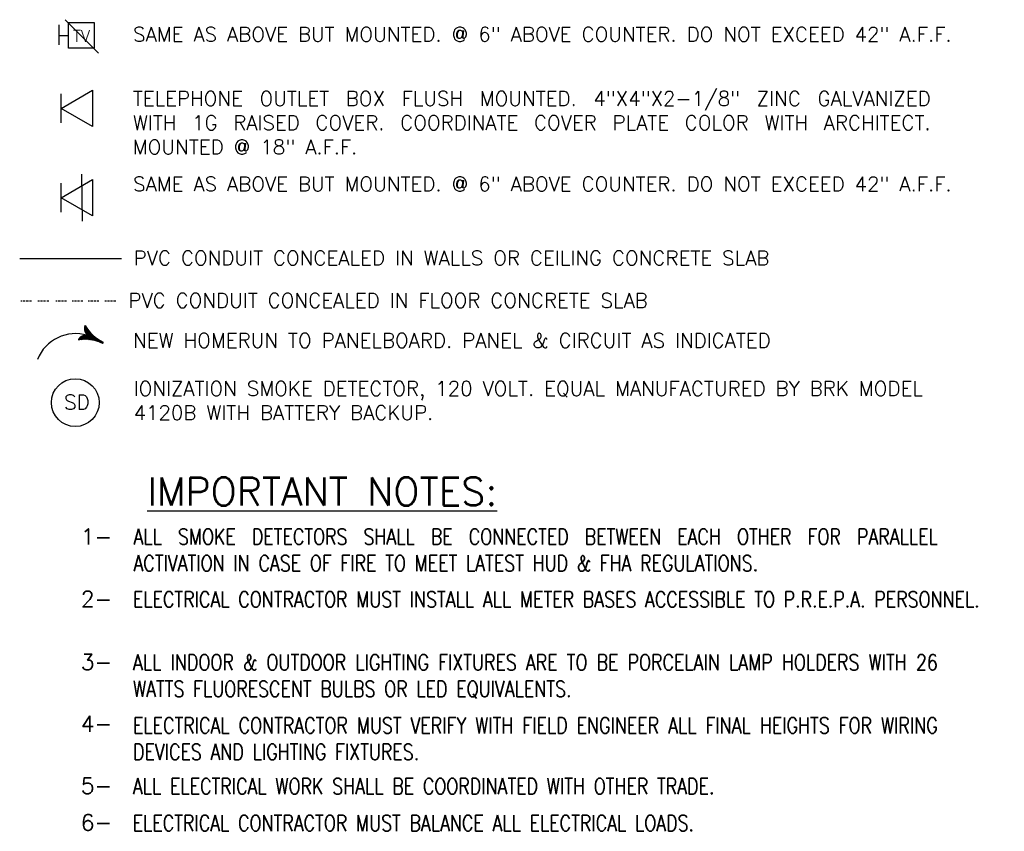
# Model space of a CAD drawing. Header units: inches. Extents: x 23373 to 33923, y 1540 to 5670.
# Tile 18 of 106: x 23842 to 24080, y 3498 to 3694. Entities that reach past the tile are written whole.
import ezdxf
from ezdxf.enums import TextEntityAlignment as Align

# ---------------------------------------------------------------- set-up
doc = ezdxf.new("R2010")
doc.units = ezdxf.units.IN
doc.header["$LTSCALE"] = 2
doc.header["$MEASUREMENT"] = 0
doc.linetypes.add('HIDDEN', pattern=[0.375, 0.25, -0.125])
doc.linetypes.add('HIDDEN2', pattern=[0.1875, 0.125, -0.0625])
for name, color, linetype in [('1ELECPOWER', 4, 'CONTINUOUS'), ('CTV-TEL', 6, 'CONTINUOUS'), ('E-NEW-LITECOND-04', 4, 'CONTINUOUS'), ('E-NEW-POWRRUN-03', 3, 'CONTINUOUS'), ('eeTelDist', 5, 'CONTINUOUS'), ('EL-ANNO-TEXT', 4, 'CONTINUOUS'), ('RECEP-DIST', 120, 'HIDDEN2')]:
    doc.layers.add(name, color=color, linetype=linetype)
doc.styles.add('140ANNO', font='simplex.shx', dxfattribs={"height": 0.14})
doc.styles.add('80ANNO', font='romans.shx', dxfattribs={"width": 0.8, "height": 0.08})
doc.styles.add('SIMPLEX', font='SIMPLEX')
doc.styles.get("Standard").update_dxf_attribs({"font": 'simplex.shx'})

# ---------------------------------------------------------------- blocks, each defined once
blk = doc.blocks.new('ELE-141')
at = {"layer": 'E-NEW-POWRRUN-03', "color": 1}
for p, q in [((-0.0383, 0.0473), (-0.0375, 0.0482)), ((-0.0382, -0.0452), (0.0073, 0.0003)), ((-0.0381, 0.0449), (-0.0359, 0.0471)), ((-0.0381, -0.0479), (0.0263, 0.0165)), ((-0.0377, 0.0425), (-0.0342, 0.046)), ((-0.0372, 0.0403), (-0.0326, 0.0449)), ((-0.0367, 0.0381), (-0.0309, 0.0438)), ((-0.036, 0.036), (-0.0293, 0.0428)), ((-0.0353, 0.034), (-0.0276, 0.0417)), ((-0.0346, 0.032), (-0.0259, 0.0407)), ((-0.0337, 0.0301), (-0.0242, 0.0396)), ((-0.0328, 0.0283), (-0.0225, 0.0386)), ((-0.0319, 0.0265), (-0.0208, 0.0376)), ((-0.0309, 0.0248), (-0.0191, 0.0366)), ((-0.0299, -0.0424), (0.0283, 0.0158)), ((-0.0298, 0.0231), (-0.0173, 0.0356)), ((-0.0287, 0.0215), (-0.0156, 0.0347)), ((-0.0275, 0.02), (-0.0138, 0.0337)), ((-0.0263, 0.0185), (-0.012, 0.0328)), ((-0.025, 0.017), (-0.0102, 0.0318)), ((-0.0237, 0.0156), (-0.0084, 0.0309)), ((-0.0229, -0.0381), (0.0304, 0.0152)), ((-0.0223, 0.0143), (-0.0066, 0.03)), ((-0.0209, 0.013), (-0.0048, 0.0291)), ((-0.0194, 0.0117), (-0.0029, 0.0282)), ((-0.0179, 0.0105), (-0.0011, 0.0273)), ((-0.0165, -0.0344), (0.0325, 0.0146)), ((-0.0163, 0.0094), (0.0008, 0.0265)), ((-0.0146, 0.0083), (0.0027, 0.0256)), ((-0.0129, 0.0073), (0.0046, 0.0248)), ((-0.0112, 0.0063), (0.0065, 0.024)), ((-0.0106, -0.0313), (0.0346, 0.0139)), ((-0.0094, 0.0054), (0.0084, 0.0232)), ((-0.0075, 0.0045), (0.0103, 0.0224)), ((-0.0056, 0.0037), (0.0123, 0.0216)), ((-0.0051, -0.0285), (0.0367, 0.0133)), ((-0.0036, 0.003), (0.0142, 0.0208)), ((-0.0015, 0.0024), (0.0162, 0.0201)), ((0.0001, -0.026), (0.0389, 0.0127)), ((0.0006, 0.0018), (0.0182, 0.0193)), ((0.0029, 0.0013), (0.0202, 0.0186)), ((0.005, -0.0238), (0.041, 0.0122)), ((0.0052, 0.0009), (0.0222, 0.0179)), ((0.0076, 0.0005), (0.0242, 0.0172)), ((0.0097, -0.0219), (0.0432, 0.0116)), ((0.0142, -0.0201), (0.0454, 0.0111)), ((0.0186, -0.0184), (0.0476, 0.0105)), ((0.0228, -0.0169), (0.0498, 0.01)), ((0.0269, -0.0155), (0.052, 0.0095)), ((0.0309, -0.0143), (0.0543, 0.0091)), ((0.0348, -0.0131), (0.0566, 0.0086)), ((0.0386, -0.012), (0.0588, 0.0082)), ((0.0423, -0.0111), (0.0612, 0.0078)), ((0.0459, -0.0102), (0.0635, 0.0074)), ((0.0495, -0.0093), (0.0658, 0.007)), ((0.053, -0.0086), (0.0682, 0.0066)), ((0.0564, -0.0079), (0.0706, 0.0063)), ((0.0598, -0.0073), (0.073, 0.006)), ((0.0631, -0.0067), (0.0754, 0.0057)), ((0.0663, -0.0062), (0.0779, 0.0054)), ((0.0695, -0.0057), (0.0804, 0.0052)), ((0.0726, -0.0053), (0.0829, 0.0049)), ((0.0757, -0.0049), (0.0854, 0.0047)), ((0.0788, -0.0046), (0.0879, 0.0046)), ((0.0818, -0.0043), (0.0905, 0.0044)), ((0.0848, -0.004), (0.0931, 0.0043)), ((0.0877, -0.0038), (0.0957, 0.0042)), ((0.0906, -0.0037), (0.0984, 0.0041)), ((0.0935, -0.0035), (0.1011, 0.0041)), ((0.0963, -0.0034), (0.1038, 0.004)), ((0.0991, -0.0033), (0.1056, 0.0032)), ((0.1019, -0.0033), (0.1067, 0.0015)), ((-0.0377, -0.0421), (0.0041, -0.0002)), ((-0.037, -0.0386), (0.0007, -0.0009)), ((-0.0359, -0.0348), (-0.0032, -0.002)), ((-0.0342, -0.0303), (-0.0076, -0.0037)), ((-0.0314, -0.0248), (-0.0131, -0.0065)), ((0.105, -0.0029), (0.1063, -0.0016))]:
    blk.add_line(p, q, dxfattribs=at)
at = {"layer": 'E-NEW-POWRRUN-03', "color": 3}
for centre, radius, start, end in [((0.0131, 0.0518), 0.0516, 183.31173, 265.22005), ((0.1041, 0.253), 0.249, 235.08586, 270.03532), ((0.0131, -0.051), 0.0516, 94.77995, 176.68827), ((0.103, 0.0004), 0.00386, 287.55094, 71.46688), ((0.1041, -0.2523), 0.249, 89.97914, 124.91414)]:
    blk.add_arc(centre, radius, start, end, dxfattribs=at)
blk = doc.blocks.new('TEL-OUT')
at = {"layer": 'eeTelDist', "linetype": 'ByBlock'}
for p, q in [((0, 0), (0.1574, 0.0909)), ((0.1574, 0.0909), (0.1574, -0.0909)), ((0.1574, -0.0909), (0, 0))]:
    blk.add_line(p, q, dxfattribs=at)
at = {"layer": 'eeTelDist'}
blk.add_line((0, -0.0725), (0, 0.0725), dxfattribs=at)

msp = doc.modelspace()

# ---------------------------------------------------------------- linework, layer by layer
at = {"layer": '1ELECPOWER', "color": 5}
msp.add_circle((23855.80682251, 3601.45024931), 5.76619192, dxfattribs=at)
at = {"layer": 'CTV-TEL', "color": 6, "linetype": 'ByBlock'}
for p, q in [((23854.16798607, 3686.8970655), (23854.16798607, 3693.0796746)), ((23854.16798607, 3693.0796746), (23860.35059516, 3693.0796746)), ((23860.35059516, 3693.0796746), (23860.35059516, 3686.8970655)), ((23851.93259749, 3689.95825928), (23854.16798607, 3689.95825928)), ((23860.35059516, 3686.8970655), (23854.16798607, 3686.8970655))]:
    msp.add_line(p, q, dxfattribs=at)
at = {"layer": 'E-NEW-LITECOND-04', "color": 5}
msp.add_arc((23855.88002651, 3608.17540081), 9.90888314, 73.3410019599, 158.0530558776, dxfattribs=at)
at = {"layer": 'RECEP-DIST', "color": 3, "linetype": 'Continuous'}
for p, q in [((23851.93259749, 3687.69483147), (23851.93259749, 3692.58015852)), ((23853.40585003, 3693.78974382), (23861.39262226, 3685.74805202)), ((23857.30759462, 3656.53327161), (23857.49087767, 3645.20085151))]:
    msp.add_line(p, q, dxfattribs=at)
at = {"layer": 'RECEP-DIST', "color": 5, "linetype": 'Continuous'}
msp.add_line((23866.91858846, 3636.09423704), (23842.40305373, 3636.09423704), dxfattribs=at)
at = {"layer": 'RECEP-DIST', "color": 5, "linetype": 'HIDDEN'}
for p, q in [((23845.24194793, 3625.89536448), (23842.64843565, 3625.89536448)), ((23849.40866436, 3625.89536448), (23846.81515209, 3625.89536448)), ((23853.70559259, 3625.89536448), (23851.11208032, 3625.89536448)), ((23857.61189032, 3625.89536448), (23855.01837804, 3625.89536448)), ((23861.51818804, 3625.89536448), (23858.92467577, 3625.89536448)), ((23865.55469512, 3625.89536448), (23862.96118285, 3625.89536448))]:
    msp.add_line(p, q, dxfattribs=at)

# ---------------------------------------------------------------- block references
at = {"layer": 'E-NEW-LITECOND-04', "xscale": 39.32201109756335, "yscale": 39.32201109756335, "zscale": 39.32201109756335, "rotation": 334.7669953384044}
msp.add_blockref('ELE-141', (23858.72065568, 3617.66838722), dxfattribs=at)
at = {"layer": 'eeTelDist', "xscale": 48, "yscale": 48, "zscale": 48}
for p in [(23852.42448096, 3672.41249671), (23852.42448096, 3650.86706156)]:
    msp.add_blockref('TEL-OUT', p, dxfattribs=at)

# ---------------------------------------------------------------- texts
at = {"layer": '1ELECPOWER', "color": 3}
msp.add_text('SD', height=3.5, dxfattribs=at).set_placement((23853.11896054, 3599.81174706))
at = {"layer": 'CTV-TEL', "color": 6, "linetype": 'ByBlock', "style": 'SIMPLEX'}
msp.add_text('TV', height=2.793766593, dxfattribs=at).set_placement((23857.28937763, 3688.45748198), align=Align.CENTER)
at = {"layer": 'EL-ANNO-TEXT'}
for s, p in [('PVC CONDUIT CONCEALED IN WALLS OR CEILING CONCRETE SLAB', (23869.88866713, 3634.56172955)), (' PVC CONDUIT CONCEALED IN FLOOR CONCRETE SLAB', (23866.21671496, 3624.33612873)), ('NEW HOMERUN TO PANELBOARD. PANEL & CIRCUIT AS INDICATED', (23869.75459192, 3614.68212958))]:
    msp.add_text(s, height=3.5, dxfattribs=at).set_placement(p)
at = {"layer": 'EL-ANNO-TEXT', "color": 5, "linetype": 'Continuous', "style": '140ANNO'}
msp.add_text('%%uIMPORTANT NOTES:', height=6.72, dxfattribs=at).set_placement((23873.16610131, 3576.6743972))
at = {"layer": 'EL-ANNO-TEXT', "style": '80ANNO'}
for s, p in [('1-', (23857.1479776, 3567.2007942)), ('2-', (23857.1479776, 3552.16537428)), ('3-', (23857.1479776, 3536.9824223)), ('4-', (23857.1479776, 3522.0702354)), ('5-', (23857.1479776, 3507.14245202)), ('6-', (23857.1479776, 3498.27252259))]:
    msp.add_text(s, height=3.84, dxfattribs=at).set_placement(p)
at = {"layer": 'EL-ANNO-TEXT', "ltscale": 2, "char_height": 3.5, "width": 208.5990231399, "attachment_point": 1}
for insert in [(23869.74069516, 3692.01779075), (23869.74069516, 3655.89969721)]:
    msp.add_mtext('SAME AS ABOVE BUT MOUNTED. @ 6" ABOVE COUNTER. DO NOT EXCEED 42" A.F.F.', dxfattribs=dict(at, insert=insert))
at = {"layer": 'EL-ANNO-TEXT', "char_height": 3.5, "attachment_point": 1}
for s, insert, width in [('\\pxqj;TELEPHONE OUTLET BOX FLUSH MOUNTED. 4"X4"X2-1/8" ZINC GALVANIZED WITH 1G RAISED COVER. COORDINATE COVER PLATE COLOR WITH ARCHITECT. MOUNTED @ 18" A.F.F.', (23869.68634311, 3676.52075146), 208.4564090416), ('IONIZATION SMOKE DETECTOR, 120 VOLT. EQUAL MANUFACTURED BY BRK MODEL 4120B WITH BATTERY BACKUP. ', (23869.86894925, 3606.59073306), 208.2738028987)]:
    msp.add_mtext(s, dxfattribs=dict(at, insert=insert, width=width))
at = {"layer": 'EL-ANNO-TEXT', "ltscale": 10, "insert": (23869.8565011, 3571.0407942), "char_height": 3.84, "width": 210.1389477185, "attachment_point": 1, "style": '80ANNO'}
msp.add_mtext('\\pxqj;ALL SMOKE DETECTORS SHALL BE CONNECTED BETWEEN EACH OTHER FOR PARALLEL ACTIVATION IN CASE OF FIRE TO MEET LATEST HUD & FHA REGULATIONS.', dxfattribs=at)
at = {"layer": 'EL-ANNO-TEXT', "linetype": 'Continuous', "char_height": 3.84, "attachment_point": 1, "style": '80ANNO'}
for s, insert, width in [('\\pxqj;ELECTRICAL CONTRACTOR MUST INSTALL ALL METER BASES ACCESSIBLE TO P.R.E.P.A. PERSONNEL. ', (23869.71565985, 3555.91900019), 210.2797889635), ('\\pxqj;ALL INDOOR & OUTDOOR LIGHTING FIXTURES ARE TO BE PORCELAIN LAMP HOLDERS WITH 26 WATTS FLUORESCENT BULBS OR LED EQUIVALENTS. ', (23869.74872537, 3540.73105222), 210.2467234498), ('\\pxqj;ELECTRICAL CONTRACTOR MUST VERIFY WITH FIELD ENGINEER ALL FINAL HEIGHTS FOR WIRING DEVICES AND LIGHTING FIXTURES.', (23869.74261952, 3525.52752153), 210.2528292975), ('\\pxqj;ALL ELECTRICAL WORK SHALL BE COORDINATED WITH OTHER TRADE.', (23869.72082634, 3510.8610384), 213.1322631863), ('ELECTRICAL CONTRACTOR MUST BALANCE ALL ELECTRICAL LOADS.', (23869.67141594, 3501.9734904), 208.4713362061)]:
    msp.add_mtext(s, dxfattribs=dict(at, insert=insert, width=width))

doc.saveas('drawing.dxf')
